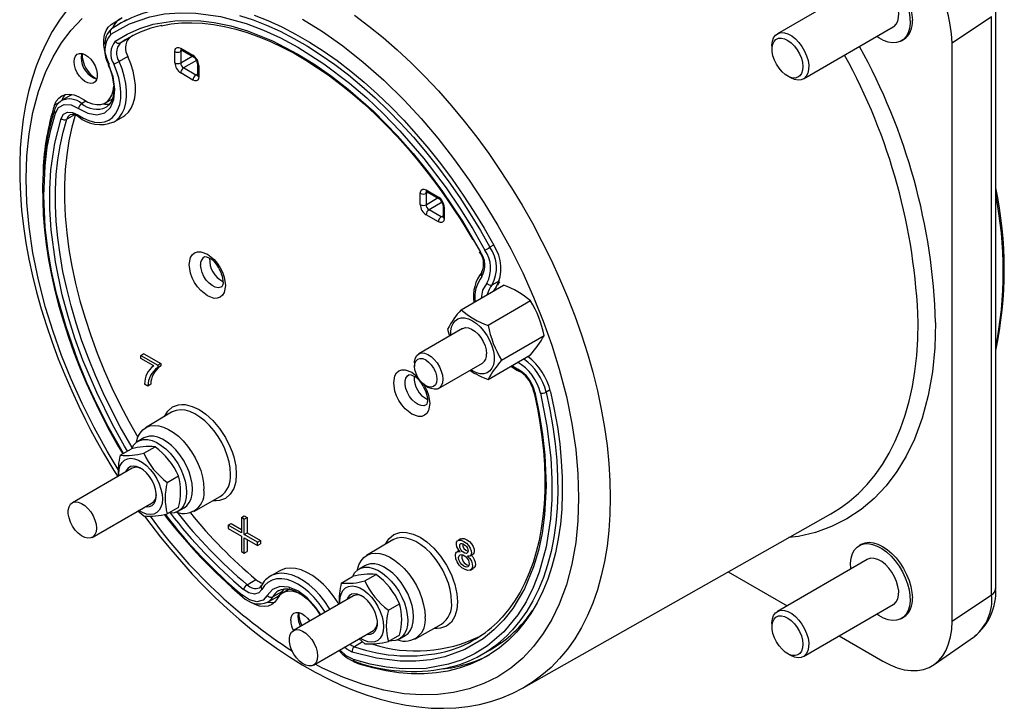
# Model space of a CAD drawing. Header units: millimetres. Extents: x 0 to 699, y 0 to 540.
# Tile 3 of 6: x 366 to 486, y 341 to 425. Entities that reach past the tile are written whole.
import ezdxf

# ---------------------------------------------------------------- set-up
doc = ezdxf.new("R2010")
doc.units = ezdxf.units.MM
doc.header["$LTSCALE"] = 2.5

msp = doc.modelspace()

# ---------------------------------------------------------------- linework, layer by layer
for p, q in [((468.974, 429.343), (458.085, 423.057)), ((484.518, 355.917), (484.518, 425.895)), ((377.436, 424.195), (378.298, 424.692)), ((379.309, 424.762), (378.252, 424.137)), ((378.776, 425.003), (378.298, 424.692)), ((479.233, 421.954), (484.027, 425.138)), ((484.027, 355.16), (484.027, 425.138)), ((461.235, 417.601), (472.124, 423.887)), ((379.608, 422.544), (378.537, 421.941)), ((380.063, 422.84), (379.608, 422.544)), ((473.099, 422.198), (473.368, 422.354)), ((385.149, 419.538), (385.149, 420.9)), ((386.071, 421.015), (385.85, 420.896)), ((385.85, 420.896), (385.85, 419.535)), ((385.856, 421.308), (387.335, 420.455)), ((385.96, 421.079), (387.438, 420.226)), ((457.432, 421.615), (457.432, 421.206)), ((479.233, 351.976), (479.233, 421.954)), ((379.467, 420.303), (378.396, 419.687)), ((385.85, 419.535), (387.243, 420.339)), ((387.782, 419.833), (386.204, 418.922)), ((377.192, 419.511), (377.141, 419.482)), ((377.177, 419.399), (377.141, 419.482)), ((387.682, 418.069), (386.204, 418.922)), ((387.895, 419.434), (387.895, 418.072)), ((388.042, 419.23), (388.042, 417.868)), ((387.335, 417.46), (385.856, 418.314)), ((387.682, 418.069), (387.895, 418.201)), ((459.306, 417.961), (459.659, 417.757)), ((371.396, 414.952), (371.431, 414.974)), ((372.489, 415.599), (371.431, 414.974)), ((373.844, 414.614), (374.379, 414.928)), ((376.749, 414.708), (377.611, 415.206)), ((371.15, 414.751), (370.559, 414.411)), ((376.911, 414.235), (376.811, 414.172)), ((373.012, 413.252), (372.047, 412.708)), ((373.478, 413.025), (373.483, 413.022)), ((377.777, 412.41), (378.847, 413.012)), ((377.673, 412.355), (377.777, 412.41)), ((415.564, 404.162), (417.05, 403.305)), ((414.857, 402.384), (414.857, 403.754)), ((415.779, 403.869), (415.558, 403.751)), ((415.558, 403.751), (415.558, 402.38)), ((415.558, 402.38), (416.958, 403.189)), ((415.668, 403.934), (417.154, 403.076)), ((417.497, 402.683), (415.911, 401.768)), ((417.397, 400.91), (415.911, 401.768)), ((417.611, 402.284), (417.611, 400.914)), ((417.757, 402.08), (417.757, 400.71)), ((417.05, 400.301), (415.564, 401.159)), ((417.397, 400.91), (417.611, 401.042)), ((423.733, 397.48), (423.283, 397.22)), ((419.797, 389.66), (424.939, 392.629)), ((423.547, 392.689), (424.488, 393.219)), ((428.205, 390.744), (423.063, 387.775)), ((419.966, 387.393), (414.663, 384.331)), ((418.164, 387.337), (418.397, 386.487)), ((424.696, 383.566), (429.838, 386.535)), ((381.394, 384.349), (381.041, 384.145)), ((381.041, 383.76), (381.041, 384.145)), ((381.041, 384.145), (383.073, 382.972)), ((381.394, 384.349), (383.426, 383.176)), ((423.063, 381.243), (428.205, 384.211)), ((382.578, 382.872), (381.041, 383.76)), ((383.426, 383.176), (383.073, 382.972)), ((383.073, 382.972), (383.073, 382.66)), ((383.426, 382.864), (383.073, 382.66)), ((383.426, 383.176), (383.426, 382.864)), ((414.163, 383.227), (414.163, 382.818)), ((417.076, 380.152), (422.379, 383.213)), ((381.876, 380.439), (381.479, 380.668)), ((382.23, 380.643), (381.876, 380.439)), ((415.515, 380.476), (415.869, 380.271)), ((430.561, 379.967), (430.083, 379.694)), ((384.754, 377.261), (381.589, 375.389)), ((384.796, 377.286), (384.754, 377.261)), ((378.204, 373.3), (378.841, 372.234)), ((381.385, 374.151), (380.678, 373.743)), ((378.525, 372.052), (379.893, 372.841)), ((381.373, 372.306), (382.741, 373.096)), ((379.993, 370.499), (372.732, 366.307)), ((384.22, 368.764), (385.588, 369.554)), ((375.145, 362.128), (382.405, 366.319)), ((387.438, 365.256), (390.643, 367.061)), ((380.669, 365.317), (381.373, 364.713)), ((385.588, 365.757), (384.22, 364.967)), ((385.557, 365.29), (386.264, 365.698)), ((427.373, 343.939), (464.565, 364.973)), ((391.603, 363.596), (391.956, 363.801)), ((391.603, 363.596), (391.603, 363.188)), ((393.194, 362.678), (391.603, 363.596)), ((391.956, 363.801), (393.194, 363.086)), ((393.194, 364.515), (393.547, 364.719)), ((393.547, 364.311), (393.194, 364.515)), ((393.194, 364.515), (393.194, 362.678)), ((393.547, 364.719), (393.901, 364.515)), ((393.547, 364.311), (393.901, 364.515)), ((393.547, 362.474), (393.547, 364.311)), ((393.901, 364.515), (393.901, 362.678)), ((391.603, 363.188), (393.194, 362.27)), ((393.547, 362.474), (393.901, 362.678)), ((395.138, 361.555), (393.547, 362.474)), ((393.901, 362.678), (395.492, 361.76)), ((393.194, 362.27), (393.194, 360.433)), ((393.547, 362.066), (395.138, 361.147)), ((393.547, 360.228), (393.547, 362.066)), ((393.901, 361.862), (393.901, 360.433)), ((395.138, 361.555), (395.492, 361.76)), ((395.138, 361.147), (395.138, 361.555)), ((395.138, 361.147), (395.492, 361.351)), ((395.492, 361.76), (395.492, 361.351)), ((411.522, 361.808), (408.357, 359.936)), ((411.565, 361.833), (411.522, 361.808)), ((419.782, 361.949), (419.428, 361.745)), ((468.269, 361.292), (467.999, 361.136)), ((393.194, 360.433), (393.547, 360.228)), ((393.547, 360.228), (393.901, 360.433)), ((419.568, 360.518), (419.301, 360.364)), ((420.889, 359.893), (421.242, 360.097)), ((468.974, 359.447), (458.085, 353.161)), ((397.77, 358.055), (396.713, 357.43)), ((408.153, 358.698), (407.446, 358.29)), ((408.141, 356.853), (409.509, 357.643)), ((420.94, 358.173), (421.294, 358.377)), ((452.135, 357.943), (459.252, 353.835)), ((393.898, 356.39), (394.964, 357.013)), ((396.832, 357.496), (396.713, 357.43)), ((405.294, 356.599), (406.661, 357.388)), ((395.601, 356.242), (395.604, 356.249)), ((398.076, 355.527), (397.003, 354.922)), ((397.722, 355.693), (397.756, 355.713)), ((398.336, 355.909), (398.076, 355.527)), ((399.051, 355.888), (398.189, 355.391)), ((396.391, 354.279), (397.462, 354.882)), ((406.761, 355.046), (399.5, 350.854)), ((410.989, 353.311), (412.356, 354.101)), ((479.233, 351.976), (484.027, 355.16)), ((461.235, 347.705), (472.124, 353.991)), ((457.432, 351.719), (457.432, 351.311)), ((473.099, 352.302), (473.368, 352.458)), ((401.913, 346.675), (409.174, 350.866)), ((414.207, 349.803), (417.411, 351.608)), ((407.877, 349.487), (406.877, 348.897)), ((407.437, 349.864), (408.141, 349.26)), ((412.356, 350.304), (410.989, 349.514)), ((412.325, 349.837), (413.033, 350.245)), ((465.553, 350.198), (470.854, 347.138)), ((477.064, 346.733), (481.951, 350.142)), ((422.252, 347.918), (423.322, 348.521)), ((407.628, 346.889), (407.466, 346.795)), ((459.306, 348.065), (459.659, 347.861))]:
    msp.add_line(p, q)
at = {"flags": 128}
for points in [[(468.269, 431.187), (468.699, 431.363), (469.181, 431.426), (469.704, 431.375), (470.254, 431.209), (470.818, 430.935), (471.383, 430.558), (471.933, 430.088), (472.456, 429.536), (472.938, 428.916), (473.368, 428.243), (473.736, 427.534), (474.032, 426.806), (474.248, 426.078), (474.38, 425.366), (474.425, 424.689)], [(472.82, 428.54), (473.23, 427.853), (473.574, 427.135), (473.844, 426.405), (474.033, 425.68), (474.136, 424.978), (474.15, 424.317), (474.076, 423.712), (473.915, 423.178), (473.672, 422.729), (473.351, 422.376), (472.961, 422.127), (472.512, 421.989), (472.015, 421.964), (471.481, 422.054), (470.925, 422.257), (470.359, 422.566), (470.118, 422.729)], [(472.124, 423.887), (472.206, 423.94), (472.472, 424.207), (472.659, 424.573), (472.76, 425.022), (472.77, 425.536), (472.689, 426.095), (472.52, 426.675), (472.271, 427.252), (471.952, 427.804)], [(372.114, 425.971), (371.173, 424.7), (370.302, 423.322), (369.588, 422.005), (368.942, 420.617), (368.365, 419.16), (367.859, 417.64), (367.426, 416.059), (367.065, 414.422), (366.778, 412.731), (366.564, 410.992), (366.425, 409.208), (366.358, 407.382), (366.366, 405.52), (366.445, 403.624), (366.597, 401.699), (366.821, 399.749), (367.114, 397.777), (367.477, 395.787), (367.908, 393.785), (368.406, 391.774), (368.968, 389.758), (369.594, 387.744), (370.28, 385.737), (371.023, 383.744), (371.817, 381.777), (372.652, 379.854), (373.504, 378.018), (374.335, 376.334), (374.948, 375.149), (375.628, 373.886), (376.509, 372.321)], [(377.402, 423.026), (379.646, 424.273), (382.103, 425.119), (383.888, 425.461), (385.746, 425.611), (387.678, 425.569), (390.683, 425.145), (393.79, 424.293), (395.858, 423.51), (397.94, 422.555), (400.037, 421.427), (403.177, 419.429), (406.284, 417.081), (408.367, 415.291), (410.404, 413.364), (412.396, 411.299), (415.267, 407.976), (417.971, 404.413), (419.633, 401.975), (421.2, 399.468), (422.673, 396.892)], [(378.298, 370.326), (376.943, 372.568), (375.372, 375.417), (373.925, 378.311), (372.6, 381.25), (371.431, 384.15), (370.396, 387.052), (369.497, 389.958), (368.636, 393.282), (367.968, 396.558), (367.506, 399.69), (367.238, 402.651), (367.149, 405.527), (367.238, 408.301), (367.506, 410.952), (367.968, 413.551), (368.636, 416.056), (369.497, 418.386), (370.396, 420.253), (371.431, 421.961), (372.6, 423.511), (373.925, 424.92)], [(377.436, 424.195), (378.605, 424.91)], [(377.926, 422.166), (379.364, 423.021), (380.895, 423.703), (382.519, 424.209), (385.16, 424.641), (387.965, 424.649), (389.91, 424.42), (391.9, 424.004), (393.935, 423.403), (396.97, 422.193), (400.037, 420.603), (402.085, 419.341), (404.119, 417.925), (406.139, 416.358), (409.174, 413.686), (412.11, 410.71), (413.997, 408.573), (415.812, 406.331), (417.555, 403.984), (419.956, 400.386), (422.148, 396.637)], [(383.48, 424.038), (384.704, 424.255), (385.935, 424.372), (387.199, 424.4), (388.494, 424.338), (389.815, 424.187), (391.161, 423.948), (392.528, 423.62), (393.914, 423.205), (395.314, 422.704), (396.727, 422.117), (398.149, 421.447), (399.576, 420.694), (401.005, 419.861), (402.432, 418.949), (403.855, 417.961), (405.269, 416.899), (406.671, 415.766), (408.057, 414.564), (409.424, 413.298), (410.768, 411.971), (412.084, 410.587), (413.37, 409.152), (414.619, 407.673), (415.824, 406.159), (416.975, 404.628), (418.048, 403.118), (419.01, 401.691), (419.673, 400.662), (420.367, 399.544), (421.207, 398.125)], [(392.989, 425.278), (394.611, 424.747), (396.25, 424.107), (397.9, 423.358), (399.558, 422.504), (401.217, 421.546), (402.875, 420.487), (404.525, 419.33), (406.164, 418.078), (407.786, 416.736), (409.387, 415.307), (410.962, 413.794), (412.508, 412.203), (414.018, 410.537), (415.491, 408.802), (416.92, 407.002), (418.302, 405.143), (419.633, 403.23), (420.909, 401.268), (422.127, 399.263), (423.283, 397.22)], [(394.748, 425.299), (396.405, 424.651), (398.074, 423.894), (399.75, 423.03), (401.428, 422.061), (403.104, 420.99), (404.773, 419.82), (406.43, 418.555), (408.071, 417.198), (409.69, 415.752), (411.283, 414.222), (412.846, 412.613), (414.374, 410.929), (415.862, 409.174), (417.308, 407.354), (418.705, 405.474), (420.051, 403.539), (421.342, 401.555), (422.574, 399.528), (423.743, 397.462)], [(400.589, 424.838), (403.036, 423.323), (405.465, 421.61), (407.947, 419.644), (410.451, 417.428), (412.898, 415.021), (414.965, 412.789), (416.962, 410.442), (418.888, 407.98), (420.77, 405.363), (422.553, 402.662), (424.235, 399.877), (425.806, 397.028), (427.254, 394.134), (428.579, 391.195), (429.748, 388.295), (430.782, 385.393), (431.682, 382.487), (432.543, 379.163), (433.21, 375.887), (433.672, 372.755), (433.94, 369.794), (434.029, 366.918), (434.029, 366.918)], [(406.895, 425.305), (408.639, 423.995), (410.367, 422.594), (412.076, 421.105), (413.761, 419.532), (415.418, 417.879), (417.042, 416.15), (418.631, 414.35), (420.179, 412.482), (421.684, 410.552), (423.141, 408.564), (424.546, 406.523), (425.897, 404.434), (427.19, 402.303), (428.421, 400.135), (429.588, 397.935), (430.687, 395.708), (431.716, 393.461), (432.673, 391.198), (433.555, 388.926), (434.359, 386.65), (435.084, 384.375), (435.728, 382.108), (436.29, 379.853), (436.767, 377.618), (437.16, 375.406), (437.466, 373.224), (437.685, 371.077), (437.817, 368.971), (437.861, 366.91)], [(377.141, 419.482), (376.857, 420.219), (376.66, 420.952), (376.556, 421.661), (376.547, 422.326), (376.635, 422.927), (376.816, 423.449), (377.085, 423.875), (377.436, 424.195)], [(457.432, 421.615), (457.433, 421.672), (457.489, 422.156), (457.633, 422.566), (457.861, 422.884), (458.162, 423.097), (458.524, 423.197), (458.933, 423.18), (459.372, 423.046), (459.822, 422.8), (460.266, 422.454), (460.685, 422.02), (461.062, 421.517)], [(460.486, 421.125), (460.771, 420.628), (460.988, 420.107), (461.126, 419.588), (461.18, 419.093), (461.145, 418.647), (461.025, 418.27), (460.824, 417.979), (460.552, 417.789), (460.222, 417.708), (459.849, 417.74), (459.451, 417.884), (459.046, 418.132), (458.653, 418.474), (458.291, 418.893), (457.976, 419.369), (457.723, 419.881), (457.545, 420.404), (457.449, 420.914), (457.439, 421.387), (457.517, 421.801), (457.679, 422.137), (457.916, 422.378), (458.219, 422.515), (458.573, 422.539), (458.961, 422.451), (459.365, 422.254), (459.766, 421.957), (460.146, 421.575), (460.486, 421.125)], [(385.149, 420.9), (385.199, 421.172), (385.265, 421.281), (385.356, 421.358), (385.468, 421.398), (385.596, 421.401), (385.856, 421.308)], [(385.85, 420.896), (385.875, 421.036), (385.913, 421.08)], [(461.062, 421.517), (461.382, 420.966), (461.631, 420.389), (461.799, 419.809), (461.88, 419.25), (461.87, 418.735), (461.77, 418.286), (461.583, 417.921), (461.317, 417.654), (460.983, 417.496), (460.596, 417.455), (460.17, 417.531), (459.723, 417.721), (459.659, 417.757)], [(372.935, 419.681), (372.979, 420.062), (373.11, 420.367), (373.318, 420.578), (373.591, 420.681), (373.912, 420.67), (374.26, 420.546), (374.614, 420.316), (374.951, 419.995), (375.25, 419.603), (375.493, 419.164), (375.664, 418.707), (375.752, 418.26), (375.752, 417.85), (375.664, 417.505), (375.493, 417.245), (375.25, 417.086), (374.951, 417.04), (374.614, 417.108), (374.26, 417.286), (373.912, 417.564), (373.591, 417.924), (373.318, 418.342), (373.11, 418.794), (372.979, 419.25), (372.935, 419.681)], [(373.878, 420.677), (373.841, 420.56), (373.797, 420.179)], [(377.777, 412.41), (378.021, 412.567), (378.439, 412.953), (378.782, 413.44), (379.043, 414.021), (379.218, 414.685), (379.303, 415.421), (379.298, 416.215), (379.203, 417.054), (379.018, 417.922), (378.747, 418.805), (378.396, 419.687)], [(378.847, 413.012), (379.092, 413.17), (379.511, 413.556), (379.854, 414.045), (380.115, 414.627), (380.291, 415.292), (380.376, 416.029), (380.371, 416.824), (380.275, 417.665), (380.09, 418.535), (379.819, 419.419), (379.467, 420.303)], [(373.407, 413.234), (374.071, 412.841), (374.73, 412.557), (375.397, 412.382), (376.031, 412.336), (376.619, 412.417), (377.149, 412.625), (377.593, 412.94), (377.964, 413.363), (378.256, 413.883), (378.462, 414.494), (378.583, 415.21), (378.604, 415.997), (378.527, 416.835), (378.351, 417.709), (378.094, 418.565), (377.755, 419.421)], [(373.464, 414.021), (374.592, 413.445), (375.7, 413.256), (376.652, 413.503), (377.346, 414.131), (377.77, 415.094), (377.892, 416.375), (377.676, 417.833), (377.168, 419.291)], [(377.064, 419.292), (377.107, 419.196), (377.296, 418.721), (377.457, 418.233), (377.591, 417.721), (377.686, 417.207), (377.739, 416.703), (377.746, 416.221), (377.707, 415.772), (377.624, 415.362), (377.498, 414.998), (377.331, 414.682), (377.119, 414.415), (376.89, 414.228)], [(377.228, 419.429), (377.165, 419.391), (377.116, 419.357), (377.083, 419.328), (377.066, 419.305), (377.065, 419.292)], [(377.065, 419.292), (377.066, 419.29), (377.084, 419.282), (377.118, 419.282), (377.168, 419.291)], [(388.042, 417.868), (387.992, 417.596), (387.926, 417.487), (387.835, 417.41), (387.723, 417.37), (387.595, 417.367), (387.335, 417.46)], [(387.93, 418.043), (387.816, 418.021), (387.682, 418.069)], [(374.074, 415.117), (374.62, 414.802), (375.16, 414.591), (375.678, 414.491), (376.162, 414.505), (376.599, 414.632), (376.978, 414.868), (377.288, 415.208), (377.523, 415.643), (377.675, 416.162), (377.739, 416.715)], [(370.559, 414.411), (370.775, 414.897), (371.077, 415.283), (371.456, 415.559), (371.901, 415.715), (372.4, 415.749), (372.939, 415.658), (373.502, 415.445), (374.074, 415.117)], [(371.869, 415.708), (371.637, 415.395), (371.421, 414.908)], [(372.489, 415.599), (372.553, 415.635), (372.719, 415.709)], [(370.558, 413.817), (370.162, 412.465), (369.817, 410.993), (369.541, 409.466), (369.335, 407.888), (369.2, 406.261), (369.135, 404.59), (369.14, 402.879), (369.215, 401.132), (369.361, 399.352), (369.575, 397.544), (369.858, 395.712), (370.209, 393.861), (370.626, 391.995), (371.108, 390.119), (371.653, 388.239), (372.26, 386.361), (372.924, 384.491), (373.642, 382.64), (374.405, 380.823), (375.195, 379.073), (375.96, 377.484), (376.588, 376.248), (377.196, 375.101), (378.204, 373.3)], [(370.679, 413.461), (371.073, 414.137), (371.742, 414.495), (372.591, 414.442), (373.464, 414.021)], [(378.93, 372.285), (377.075, 375.521), (375.732, 378.158), (374.506, 380.825), (373.396, 383.522), (371.965, 387.581), (370.828, 391.621), (370.226, 394.345), (369.771, 397.021), (369.461, 399.65), (369.275, 403.461), (369.425, 407.08), (369.703, 409.321), (370.121, 411.448), (370.679, 413.461)], [(379.427, 372.572), (379.054, 373.178), (377.607, 375.762), (375.683, 379.636), (374.014, 383.577), (373.05, 386.222), (372.214, 388.859), (371.505, 391.489), (370.677, 395.462), (370.17, 399.331), (370.012, 401.833), (370, 404.253), (370.135, 406.589), (370.593, 409.831), (371.36, 412.822)], [(379.977, 372.981), (379.682, 373.479), (378.541, 375.492), (377.466, 377.538), (376.46, 379.61), (375.528, 381.702), (374.671, 383.807), (373.892, 385.919), (373.193, 388.031), (372.577, 390.138), (372.046, 392.232), (371.6, 394.308), (371.243, 396.359), (370.973, 398.379), (370.793, 400.361), (370.703, 402.301), (370.703, 404.191), (370.794, 406.026), (370.974, 407.8), (371.244, 409.509), (371.602, 411.146), (372.047, 412.708)], [(371.36, 412.822), (371.65, 413.319), (372.141, 413.582), (372.765, 413.543), (373.407, 413.234)], [(373.12, 413.314), (372.675, 411.753), (372.317, 410.116), (372.047, 408.407), (371.867, 406.633), (371.777, 404.799), (371.776, 402.91), (371.866, 400.971), (372.046, 398.989), (372.315, 396.97), (372.673, 394.92), (373.118, 392.844), (373.65, 390.751), (374.265, 388.645), (374.964, 386.533), (375.742, 384.421), (376.599, 382.317), (377.532, 380.226), (378.537, 378.155), (379.611, 376.11), (380.661, 374.252)], [(414.857, 403.754), (414.907, 404.026), (414.973, 404.136), (415.064, 404.212), (415.176, 404.253), (415.304, 404.255), (415.564, 404.162)], [(415.558, 403.751), (415.583, 403.89), (415.621, 403.934)], [(417.757, 400.71), (417.707, 400.438), (417.641, 400.328), (417.55, 400.252), (417.438, 400.211), (417.31, 400.209), (417.05, 400.301)], [(417.645, 400.884), (417.531, 400.862), (417.397, 400.91)], [(386.887, 395.128), (387.041, 395.97), (387.246, 396.309), (387.528, 396.546), (387.874, 396.672), (388.271, 396.681), (389.077, 396.393), (389.883, 395.75), (390.279, 395.284), (390.626, 394.758), (390.908, 394.196), (391.113, 393.619), (391.267, 392.599), (391.113, 391.757), (390.908, 391.418), (390.626, 391.181), (390.28, 391.055), (389.883, 391.047), (389.077, 391.335), (388.271, 391.978), (387.874, 392.443), (387.528, 392.969), (387.246, 393.532), (387.041, 394.108), (386.887, 395.128)], [(390.831, 392.455), (390.693, 392.384), (390.379, 392.335), (390.025, 392.407), (389.654, 392.594), (389.288, 392.885), (388.952, 393.263), (388.665, 393.702), (388.447, 394.176), (388.31, 394.654), (388.263, 395.107)], [(390.467, 394.666), (390.697, 394.206), (390.769, 394.025), (390.865, 393.732), (390.931, 393.448), (390.967, 393.174), (390.973, 392.932), (390.951, 392.734), (390.913, 392.59), (390.872, 392.501), (390.843, 392.463), (390.836, 392.458)], [(422.906, 392.887), (422.398, 392.016), (422.229, 391.064)], [(424.037, 392.409), (423.764, 392.021), (423.713, 391.922)], [(424.426, 393.047), (424.318, 392.865), (424.2, 392.615)], [(418.551, 386.576), (418.554, 387.095), (418.643, 387.594), (418.819, 388.015), (419.074, 388.344), (419.401, 388.57), (419.788, 388.684), (420.223, 388.683), (420.689, 388.567), (421.173, 388.34)], [(419.966, 387.393), (420.002, 387.412), (420.319, 387.502), (420.683, 387.473), (421.073, 387.327), (421.469, 387.072), (421.848, 386.722), (422.191, 386.295), (422.48, 385.815), (422.697, 385.307), (422.833, 384.799), (422.879, 384.318)], [(421.173, 388.34), (421.656, 388.009), (422.122, 387.586), (422.557, 387.086), (422.944, 386.524), (423.271, 385.922), (423.526, 385.298), (423.702, 384.674), (423.791, 384.072), (423.791, 383.511), (423.702, 383.012), (423.526, 382.591), (423.271, 382.262), (422.944, 382.036), (422.557, 381.922), (422.122, 381.923), (421.656, 382.039), (421.173, 382.267), (420.964, 382.397)], [(477.246, 388.112), (477.147, 385.07), (476.853, 382.161), (476.347, 379.309), (475.614, 376.56), (474.669, 374.004), (473.683, 371.955), (472.548, 370.081), (471.265, 368.38), (469.811, 366.834), (468.223, 365.493), (466.499, 364.356), (464.653, 363.432), (462.697, 362.726), (460.632, 362.24), (459.481, 362.098)], [(466.002, 365.885), (466.796, 366.482), (467.904, 367.446), (468.941, 368.513), (469.905, 369.68), (470.793, 370.944), (471.603, 372.302), (472.334, 373.75), (472.983, 375.285), (473.549, 376.903), (474.03, 378.6), (474.425, 380.372), (474.734, 382.214), (474.955, 384.122), (475.088, 386.092), (475.132, 388.117)], [(414.163, 383.227), (414.174, 383.449), (414.266, 383.841), (414.444, 384.147), (414.698, 384.351), (415.016, 384.44), (415.38, 384.412), (415.77, 384.266), (416.165, 384.011), (416.545, 383.661), (416.888, 383.234), (417.176, 382.754), (417.394, 382.246), (417.529, 381.738), (417.575, 381.257), (417.575, 381.257)], [(416.868, 381.257), (416.822, 380.879), (416.687, 380.58), (416.472, 380.381), (416.192, 380.294), (415.866, 380.327), (415.516, 380.475), (415.166, 380.731), (414.839, 381.075), (414.559, 381.485), (414.344, 381.933), (414.209, 382.387), (414.163, 382.818), (414.209, 383.196), (414.344, 383.495), (414.559, 383.694), (414.839, 383.781), (415.166, 383.748), (415.516, 383.6), (415.866, 383.344), (416.192, 383), (416.472, 382.59), (416.687, 382.142), (416.822, 381.687), (416.868, 381.257)], [(425.942, 382.905), (426.003, 382.861), (426.668, 382.487)], [(411.636, 380.841), (411.789, 381.683), (411.995, 382.022), (412.277, 382.259), (412.623, 382.385), (413.019, 382.394), (413.826, 382.106), (414.528, 381.545)], [(415.581, 378.168), (415.578, 378.166), (415.291, 378.057), (414.954, 378.069), (414.589, 378.199), (414.218, 378.441), (413.864, 378.778), (413.55, 379.189), (413.295, 379.649), (413.116, 380.129), (413.023, 380.599), (413.023, 381.028), (413.116, 381.391), (413.295, 381.664), (413.488, 381.803)], [(415.204, 380.729), (415.374, 380.471), (415.657, 379.909), (415.862, 379.332), (416.016, 378.312), (415.862, 377.47), (415.657, 377.131), (415.374, 376.894), (415.029, 376.768), (414.632, 376.76), (413.826, 377.047), (413.019, 377.69), (412.623, 378.156), (412.277, 378.682), (411.995, 379.245), (411.789, 379.821), (411.636, 380.841), (411.636, 380.841)], [(415.216, 380.379), (415.446, 379.919), (415.518, 379.738), (415.614, 379.444), (415.68, 379.161), (415.716, 378.887), (415.721, 378.645), (415.7, 378.447), (415.662, 378.302), (415.621, 378.214), (415.591, 378.176), (415.584, 378.171)], [(417.575, 381.257), (417.529, 380.829), (417.394, 380.477), (417.176, 380.221), (416.888, 380.073), (416.545, 380.042), (416.165, 380.13), (415.869, 380.271)], [(428.715, 379.712), (429.26, 377.116), (429.668, 374.567), (429.94, 372.064), (430.086, 368.36), (429.904, 364.847), (429.602, 362.629), (429.157, 360.529), (428.569, 358.547), (427.458, 355.882), (426.06, 353.531), (424.976, 352.149), (423.778, 350.927), (422.467, 349.865), (420.26, 348.563), (417.831, 347.67), (416.102, 347.305), (414.299, 347.128), (412.422, 347.139), (409.563, 347.494), (406.604, 348.252)], [(429.395, 379.565), (430.18, 375.596), (430.649, 371.736), (430.787, 369.185), (430.775, 366.723), (430.613, 364.348), (430.094, 360.986), (429.246, 357.897), (428.521, 356.043), (427.665, 354.331), (426.678, 352.763), (424.969, 350.702), (423, 349.009), (421.518, 348.075), (419.936, 347.326), (418.254, 346.763), (415.569, 346.274), (412.715, 346.219), (410.776, 346.416), (408.79, 346.796), (406.76, 347.358)], [(430.619, 379.738), (431.078, 377.609), (431.449, 375.505), (431.733, 373.431), (431.928, 371.393), (432.034, 369.397), (432.051, 367.45), (431.978, 365.555), (431.816, 363.72), (431.565, 361.948), (431.225, 360.246), (430.799, 358.618), (430.287, 357.068), (429.69, 355.601), (429.01, 354.221), (428.25, 352.932), (427.41, 351.738), (426.495, 350.642), (425.506, 349.647), (424.446, 348.757), (423.318, 347.973), (422.125, 347.297), (420.871, 346.733), (419.559, 346.281), (418.194, 345.942), (416.778, 345.719), (415.316, 345.61), (413.812, 345.617), (412.271, 345.739), (410.697, 345.977), (409.093, 346.329), (407.466, 346.795)], [(428.576, 379.803), (428.671, 379.413), (429.034, 377.689), (429.339, 375.973), (429.582, 374.272), (429.764, 372.591), (429.882, 370.935), (429.936, 369.308), (429.926, 367.715), (429.851, 366.16), (429.711, 364.647), (429.506, 363.179), (429.237, 361.76), (428.903, 360.392), (428.506, 359.079), (428.044, 357.823), (427.519, 356.627), (426.931, 355.493), (426.278, 354.424), (425.561, 353.421), (424.779, 352.487), (424.431, 352.135)], [(430.083, 379.694), (430.536, 377.589), (430.904, 375.508), (431.185, 373.457), (431.378, 371.442), (431.483, 369.468), (431.499, 367.542), (431.427, 365.669), (431.266, 363.854), (431.018, 362.102), (430.683, 360.419), (430.261, 358.809), (429.754, 357.276), (429.164, 355.825), (428.492, 354.461), (427.74, 353.187), (426.91, 352.006), (426.005, 350.922), (425.797, 350.698)], [(383.882, 376.746), (384.286, 377.412), (384.873, 377.907), (385.595, 378.168), (385.989, 378.206), (386.404, 378.185), (387.245, 377.978), (388.067, 377.591), (388.889, 377.029), (389.73, 376.265), (390.539, 375.313), (391.262, 374.219), (391.849, 373.046), (392.079, 372.458), (392.268, 371.869), (392.51, 370.759), (392.585, 369.766), (392.51, 368.86), (392.268, 368.028), (391.849, 367.336), (391.262, 366.841), (390.539, 366.58), (390.146, 366.542), (389.757, 366.562)], [(391.881, 369.768), (391.837, 370.493), (391.705, 371.255), (391.487, 372.036), (391.19, 372.82), (390.818, 373.59), (390.381, 374.33), (389.886, 375.024), (389.345, 375.657), (388.77, 376.216), (388.172, 376.689), (387.565, 377.065), (386.96, 377.337), (386.372, 377.499), (385.813, 377.548), (385.294, 377.481), (384.826, 377.302), (384.796, 377.286)], [(380.474, 373.604), (380.494, 373.702), (380.668, 374.27), (380.924, 374.753), (381.258, 375.142), (381.661, 375.429), (382.125, 375.607), (382.64, 375.673), (383.196, 375.625), (383.78, 375.464), (384.381, 375.194), (384.984, 374.82), (385.578, 374.35), (386.149, 373.795), (386.687, 373.166), (387.178, 372.477), (387.612, 371.742), (387.982, 370.977), (388.277, 370.198), (388.493, 369.422), (388.624, 368.666), (388.668, 367.945)], [(386.264, 365.698), (386.603, 365.958), (386.895, 366.334), (387.108, 366.804), (387.236, 367.354), (387.275, 367.971), (387.225, 368.639), (387.087, 369.34), (386.864, 370.056), (386.563, 370.768), (386.191, 371.459), (385.757, 372.11), (385.274, 372.704), (384.752, 373.227), (384.207, 373.664), (383.652, 374.004), (383.102, 374.238), (382.57, 374.361), (382.07, 374.369), (381.616, 374.261), (381.385, 374.151)], [(379.93, 372.883), (380.183, 373.307), (380.513, 373.634), (380.909, 373.853), (381.363, 373.961), (381.863, 373.953), (382.395, 373.83), (382.945, 373.596), (383.5, 373.256), (384.045, 372.819), (384.566, 372.296), (385.05, 371.702), (385.484, 371.051), (385.856, 370.36), (386.157, 369.647), (386.38, 368.931), (386.518, 368.231), (386.568, 367.563), (386.529, 366.946), (386.401, 366.396), (386.188, 365.926), (385.896, 365.55), (385.532, 365.276), (385.105, 365.112), (384.627, 365.062), (384.409, 365.076)], [(376.509, 372.321), (377.758, 370.229), (378.226, 369.479)], [(378.369, 369.562), (378.361, 369.813), (378.406, 370.346), (378.539, 370.81), (378.756, 371.187), (379.049, 371.466), (379.408, 371.637), (379.821, 371.694), (380.275, 371.635), (380.753, 371.462), (381.239, 371.182), (381.717, 370.803), (382.171, 370.338), (382.584, 369.804), (382.944, 369.218), (383.237, 368.6), (383.453, 367.973), (383.587, 367.356), (383.631, 366.771), (383.587, 366.237), (383.453, 365.774), (383.237, 365.396), (382.944, 365.117), (382.584, 364.947), (382.171, 364.89), (381.717, 364.949), (381.239, 365.121), (380.782, 365.382)], [(381.597, 365.852), (381.703, 365.836), (382.068, 365.849), (382.382, 365.976), (382.632, 366.211), (382.805, 366.543), (382.894, 366.958), (382.894, 367.435), (382.805, 367.951), (382.632, 368.484), (382.382, 369.008), (382.068, 369.498), (381.703, 369.932), (381.305, 370.289), (380.893, 370.553), (380.485, 370.711), (380.102, 370.756), (379.76, 370.686), (379.476, 370.503), (379.263, 370.218), (379.184, 370.032)], [(375.645, 363.233), (375.599, 362.805), (375.463, 362.453), (375.246, 362.197), (374.958, 362.049), (374.614, 362.018), (374.235, 362.106), (373.839, 362.308), (373.449, 362.613), (373.086, 363.004), (372.768, 363.46), (372.513, 363.958), (372.335, 364.469), (372.244, 364.967), (372.244, 365.425), (372.335, 365.817), (372.513, 366.123), (372.768, 366.327), (373.086, 366.416), (373.449, 366.388), (373.839, 366.242), (374.235, 365.987), (374.614, 365.637), (374.958, 365.21), (375.246, 364.73), (375.463, 364.222), (375.599, 363.714), (375.645, 363.233)], [(434.029, 366.918), (433.94, 364.144), (433.672, 361.493), (433.21, 358.894), (432.543, 356.389), (431.682, 354.059), (430.782, 352.192), (429.748, 350.483), (428.579, 348.934), (427.254, 347.525), (425.806, 346.303), (424.235, 345.267), (422.552, 344.424), (420.77, 343.781), (418.888, 343.338), (416.961, 343.1), (414.965, 343.058), (412.898, 343.212), (410.45, 343.631), (407.947, 344.306), (405.465, 345.205), (403.035, 346.298), (402.114, 346.791)], [(437.861, 366.91), (437.817, 364.9), (437.685, 362.945), (437.466, 361.052), (437.16, 359.223), (436.767, 357.465), (436.29, 355.78), (435.728, 354.174), (435.084, 352.651), (434.359, 351.214), (433.555, 349.866), (432.673, 348.612), (431.716, 347.453), (430.687, 346.394), (429.588, 345.437), (428.421, 344.584), (427.357, 343.931)], [(464.565, 364.973), (465.62, 365.622), (466.002, 365.885)], [(381.48, 364.704), (382.244, 363.671), (383.418, 362.158), (384.649, 360.649), (385.931, 359.156), (387.258, 357.689), (388.625, 356.256), (390.029, 354.865), (391.466, 353.521), (392.931, 352.23), (394.422, 350.995), (395.934, 349.822), (397.465, 348.713), (399.011, 347.673), (400.57, 346.704), (402.138, 345.809), (403.712, 344.991), (405.29, 344.252), (406.868, 343.595), (408.444, 343.021), (410.014, 342.533), (411.576, 342.133), (413.127, 341.823), (414.663, 341.603), (416.181, 341.476), (417.678, 341.442), (419.151, 341.503), (420.598, 341.66), (422.014, 341.914), (423.397, 342.264), (424.745, 342.713), (426.054, 343.261), (427.321, 343.91), (427.355, 343.931)], [(410.651, 361.293), (411.054, 361.959), (411.641, 362.454), (412.363, 362.715), (412.757, 362.753), (413.172, 362.732), (414.013, 362.526), (414.835, 362.138), (415.658, 361.576), (416.498, 360.812), (417.308, 359.86), (418.03, 358.766), (418.617, 357.593), (418.847, 357.005), (419.036, 356.416), (419.278, 355.306), (419.353, 354.313), (419.278, 353.407), (419.036, 352.576), (418.617, 351.883), (418.03, 351.388), (417.308, 351.127), (416.914, 351.089), (416.525, 351.109)], [(418.649, 354.315), (418.605, 355.04), (418.473, 355.802), (418.256, 356.583), (417.958, 357.367), (417.586, 358.137), (417.149, 358.877), (416.654, 359.571), (416.114, 360.204), (415.538, 360.763), (414.94, 361.236), (414.333, 361.612), (413.729, 361.884), (413.14, 362.046), (412.581, 362.095), (412.062, 362.028), (411.595, 361.849), (411.565, 361.833)], [(419.702, 360.374), (419.523, 360.568), (419.387, 360.764), (419.295, 360.961), (419.233, 361.258), (419.26, 361.525), (419.372, 361.705), (419.567, 361.794), (419.823, 361.771), (420.134, 361.633), (420.444, 361.411), (420.7, 361.138), (420.897, 360.822), (421.013, 360.513), (421.044, 360.218), (420.986, 359.991), (420.894, 359.897), (420.76, 359.855), (420.582, 359.866)], [(420.507, 360.209), (420.39, 360.188), (420.251, 360.221), (419.944, 360.42), (419.819, 360.562), (419.718, 360.726), (419.653, 360.893), (419.626, 361.061), (419.655, 361.255), (419.771, 361.365)], [(419.771, 361.365), (419.888, 361.386), (420.025, 361.355), (420.329, 361.155), (420.457, 361.007), (420.56, 360.835), (420.625, 360.665), (420.649, 360.498), (420.616, 360.314), (420.507, 360.209)], [(419.788, 361.938), (419.921, 361.998), (420.176, 361.975), (420.487, 361.837), (420.798, 361.616), (421.054, 361.342), (421.251, 361.026), (421.366, 360.717), (421.398, 360.422), (421.339, 360.195), (421.248, 360.101), (421.242, 360.099)], [(466.969, 358.29), (466.963, 358.356), (466.948, 359.018), (467.022, 359.623), (467.183, 360.157), (467.427, 360.605), (467.748, 360.959), (468.137, 361.208), (468.586, 361.346), (469.084, 361.37), (469.617, 361.28), (470.174, 361.078), (470.739, 360.768), (471.3, 360.359), (471.843, 359.86), (472.354, 359.283), (472.82, 358.644)], [(468.269, 361.292), (468.699, 361.467), (469.181, 361.53), (469.704, 361.479), (470.254, 361.314), (470.818, 361.039), (471.383, 360.662), (471.933, 360.192), (472.456, 359.64), (472.938, 359.02), (473.368, 358.347), (473.736, 357.638), (474.032, 356.91), (474.248, 356.182), (474.38, 355.47), (474.425, 354.793)], [(407.242, 358.151), (407.262, 358.249), (407.436, 358.817), (407.693, 359.3), (408.026, 359.689), (408.429, 359.976), (408.893, 360.154), (409.408, 360.22), (409.964, 360.172), (410.549, 360.011), (411.149, 359.741), (411.752, 359.367), (412.346, 358.897), (412.918, 358.342), (413.455, 357.713), (413.946, 357.024), (414.381, 356.289), (414.75, 355.524), (415.045, 354.745), (415.261, 353.969), (415.392, 353.213), (415.436, 352.492)], [(420.582, 359.866), (420.853, 359.57), (421.044, 359.25), (421.15, 358.924), (421.17, 358.603), (421.09, 358.321), (420.902, 358.153), (420.625, 358.113), (420.279, 358.22), (419.893, 358.458), (419.567, 358.77), (419.312, 359.146), (419.154, 359.531), (419.112, 360.023), (419.162, 360.209), (419.26, 360.336)], [(419.26, 360.336), (419.475, 360.41), (419.702, 360.374)], [(420.6, 358.543), (420.396, 358.522), (420.146, 358.621), (419.885, 358.822), (419.668, 359.1), (419.538, 359.408), (419.501, 359.689), (419.55, 359.902), (419.679, 360.026)], [(419.679, 360.026), (419.829, 360.055), (420.005, 360.014), (420.205, 359.906), (420.39, 359.754), (420.548, 359.564), (420.676, 359.346), (420.753, 359.128), (420.78, 358.912), (420.735, 358.676), (420.6, 358.543)], [(413.033, 350.245), (413.371, 350.505), (413.664, 350.881), (413.876, 351.351), (414.004, 351.901), (414.043, 352.518), (413.993, 353.186), (413.855, 353.887), (413.633, 354.603), (413.331, 355.315), (412.959, 356.006), (412.525, 356.657), (412.042, 357.252), (411.521, 357.774), (410.976, 358.211), (410.42, 358.551), (409.87, 358.785), (409.338, 358.908), (408.839, 358.916), (408.385, 358.808), (408.153, 358.698)], [(421.025, 359.972), (421.206, 359.774), (421.397, 359.454), (421.504, 359.128), (421.524, 358.807), (421.444, 358.525), (421.288, 358.386)], [(471.952, 357.908), (471.575, 358.411), (471.156, 358.844), (470.712, 359.191), (470.261, 359.436), (469.823, 359.57), (469.414, 359.588), (469.051, 359.488), (468.974, 359.447)], [(403.93, 353.412), (403.833, 353.572), (403.293, 354.371), (402.702, 355.113), (402.07, 355.785), (401.409, 356.374), (400.73, 356.871), (400.045, 357.266), (399.366, 357.554), (398.705, 357.728), (398.073, 357.785), (397.482, 357.726), (396.943, 357.55), (396.832, 357.496)], [(405.001, 354.03), (404.902, 354.191), (404.362, 354.991), (403.77, 355.734), (403.137, 356.407), (402.475, 356.997), (401.795, 357.495), (401.108, 357.891), (400.428, 358.179), (399.765, 358.354), (399.133, 358.411), (398.541, 358.352), (398, 358.175), (397.77, 358.055)], [(406.698, 357.43), (406.951, 357.854), (407.281, 358.181), (407.678, 358.4), (408.132, 358.508), (408.631, 358.5), (409.163, 358.377), (409.713, 358.143), (410.268, 357.803), (410.814, 357.366), (411.335, 356.843), (411.818, 356.249), (412.252, 355.598), (412.624, 354.907), (412.925, 354.195), (413.148, 353.478), (413.286, 352.778), (413.336, 352.11), (413.297, 351.493), (413.169, 350.943), (412.956, 350.473), (412.664, 350.097), (412.3, 349.823), (411.873, 349.659), (411.395, 349.609), (411.177, 349.623)], [(472.82, 358.644), (473.23, 357.957), (473.574, 357.239), (473.844, 356.509), (474.033, 355.784), (474.136, 355.082), (474.15, 354.421), (474.076, 353.816), (473.915, 353.282), (473.672, 352.833), (473.351, 352.48), (472.961, 352.231), (472.512, 352.093), (472.015, 352.068), (471.481, 352.158), (470.925, 352.361), (470.359, 352.671), (470.118, 352.833)], [(472.124, 353.991), (472.206, 354.044), (472.472, 354.311), (472.659, 354.677), (472.76, 355.126), (472.77, 355.64), (472.689, 356.199), (472.52, 356.779), (472.271, 357.356), (471.952, 357.908)], [(403.322, 353.061), (403.167, 353.329), (402.61, 354.125), (402.001, 354.854), (401.35, 355.502), (400.7, 356.036), (400.037, 356.471), (399.374, 356.801), (398.724, 357.018), (398.074, 357.121), (397.464, 357.095), (396.908, 356.942), (396.416, 356.664), (396.014, 356.285), (395.689, 355.804)], [(395.689, 355.804), (395.322, 355.404), (394.769, 355.26), (394.113, 355.421), (393.47, 355.834)], [(402.797, 352.758), (402.229, 353.649), (401.155, 354.822), (400.037, 355.647), (398.919, 356.113), (397.846, 356.179), (396.953, 355.812), (396.333, 355.079)], [(400.714, 355.078), (400.589, 355.153), (400.044, 355.417), (399.514, 355.572), (399.011, 355.615), (398.549, 355.544), (398.14, 355.361), (397.795, 355.071), (397.522, 354.682)], [(397.732, 355.692), (398.043, 355.836), (398.411, 355.904), (398.804, 355.896), (399.224, 355.813), (399.668, 355.656), (400.125, 355.427), (400.588, 355.129), (401.043, 354.771), (401.476, 354.366), (401.904, 353.898), (402.2, 353.53), (402.459, 353.171), (402.74, 352.725)], [(405.138, 354.109), (405.129, 354.36), (405.174, 354.894), (405.307, 355.357), (405.524, 355.734), (405.817, 356.013), (406.176, 356.184), (406.59, 356.241), (407.043, 356.182), (407.521, 356.009), (408.008, 355.729), (408.486, 355.35), (408.939, 354.885), (409.352, 354.351), (409.712, 353.765), (410.005, 353.147), (410.222, 352.52), (410.355, 351.903), (410.4, 351.318), (410.355, 350.784), (410.222, 350.321), (410.005, 349.943), (409.712, 349.664), (409.352, 349.494), (408.939, 349.437), (408.486, 349.496), (408.008, 349.668), (407.55, 349.929)], [(408.365, 350.399), (408.471, 350.383), (408.836, 350.396), (409.15, 350.523), (409.4, 350.758), (409.574, 351.09), (409.662, 351.505), (409.662, 351.982), (409.574, 352.498), (409.4, 353.031), (409.15, 353.555), (408.836, 354.045), (408.471, 354.479), (408.073, 354.836), (407.661, 355.1), (407.254, 355.258), (406.87, 355.303), (406.528, 355.233), (406.244, 355.05), (406.032, 354.765), (405.952, 354.579)], [(396.333, 355.079), (395.834, 354.535), (395.082, 354.339), (394.19, 354.558), (393.314, 355.12)], [(397.522, 354.682), (397.235, 354.278), (396.868, 353.982), (396.434, 353.804), (395.943, 353.749), (395.41, 353.818), (394.85, 354.01), (394.445, 354.217)], [(396.406, 354.288), (396.805, 354.247), (397.246, 354.29)], [(399.175, 352.05), (399.219, 352.431), (399.35, 352.736), (399.558, 352.947), (399.831, 353.05), (400.152, 353.039), (400.5, 352.915), (400.854, 352.685), (401.191, 352.364), (401.476, 351.995)], [(400.118, 353.045), (400.082, 352.928), (400.037, 352.548)], [(457.432, 351.719), (457.433, 351.776), (457.489, 352.26), (457.633, 352.67), (457.861, 352.988), (458.162, 353.201), (458.524, 353.301), (458.933, 353.284), (459.372, 353.15), (459.822, 352.904), (460.266, 352.558), (460.685, 352.124), (461.062, 351.622)], [(460.486, 351.229), (460.771, 350.732), (460.988, 350.211), (461.126, 349.692), (461.18, 349.197), (461.145, 348.751), (461.025, 348.374), (460.824, 348.083), (460.552, 347.893), (460.222, 347.812), (459.849, 347.844), (459.451, 347.988), (459.046, 348.236), (458.653, 348.578), (458.291, 348.997), (457.976, 349.473), (457.723, 349.985), (457.545, 350.508), (457.449, 351.018), (457.439, 351.491), (457.517, 351.905), (457.679, 352.241), (457.916, 352.483), (458.219, 352.619), (458.573, 352.643), (458.961, 352.555), (459.365, 352.358), (459.766, 352.061), (460.146, 351.679), (460.486, 351.229)], [(470.854, 347.138), (471.73, 346.685), (472.596, 346.343), (473.443, 346.116), (474.262, 346.007), (475.043, 346.015), (475.779, 346.142), (476.461, 346.386), (477.081, 346.744), (477.633, 347.213), (478.11, 347.786), (478.509, 348.459), (478.823, 349.223), (479.05, 350.07), (479.187, 350.991), (479.233, 351.976)], [(402.413, 347.78), (402.367, 347.352), (402.232, 347), (402.014, 346.744), (401.726, 346.596), (401.383, 346.565), (401.003, 346.653), (400.608, 346.855), (400.218, 347.16), (399.854, 347.551), (399.536, 348.007), (399.281, 348.505), (399.104, 349.016), (399.012, 349.514), (399.012, 349.972), (399.104, 350.364), (399.281, 350.67), (399.536, 350.874), (399.854, 350.964), (400.218, 350.935), (400.608, 350.789), (401.003, 350.534), (401.383, 350.184), (401.726, 349.757), (402.014, 349.277), (402.232, 348.769), (402.367, 348.261), (402.413, 347.78)], [(461.062, 351.622), (461.382, 351.07), (461.631, 350.493), (461.799, 349.913), (461.88, 349.354), (461.87, 348.84), (461.77, 348.39), (461.583, 348.025), (461.317, 347.758), (460.983, 347.6), (460.596, 347.559), (460.17, 347.635), (459.723, 347.826), (459.659, 347.861)], [(406.76, 347.358), (405.885, 347.806), (405.104, 348.517)], [(406.604, 348.252), (405.961, 348.581), (405.671, 348.844)], [(407.466, 346.795), (406.899, 347.032), (406.628, 347.185)]]:
    msp.add_lwpolyline(points, dxfattribs=at)
for centre, radius, start, end in [((461.089, 421.154), 18.161, 2.52416, 57.47584), ((385.858, 411.263), 14.952, 103.08919, 124.02289), ((379.45, 423.099), 1.967, 125.86517, 161.68933), ((471.938, 424.408), 2.503, 304.86125, 6.45093), ((378.961, 421.905), 2.285, 130.02025, 185.95319), ((377.761, 423.296), 0.449, 126.82049, 216.83472), ((386.577, 409.989), 14.405, 102.05544, 123.92955), ((379.753, 421.004), 3.101, 139.3084, 213.53934), ((379.654, 420.68), 2.279, 139.3084, 213.53934), ((378.351, 422.378), 0.475, 206.61922, 293.03792), ((381.018, 421.331), 1.86, 139.30251, 213.54524), ((379.955, 420.721), 1.871, 139.30251, 213.54524), ((385.503, 421.584), 0.77, 242.65648, 296.76622), ((386.095, 421.278), 0.24, 172.814, 235.87382), ((404.065, 385.878), 73.215, 1.74893, 29.12946), ((376.601, 420.2), 2.804, 180.43737, 250.87289), ((377.415, 420.635), 3.509, 179.39666, 240.59797), ((377.04, 422.046), 2.721, 285.23958, 299.90425), ((387.58, 420.428), 0.247, 173.74931, 235.07572), ((386.509, 419.161), 1.534, 2.56298, 57.43702), ((386.914, 419.395), 0.983, 2.2858, 57.7127), ((403.284, 385.743), 71.887, 1.89269, 28.89565), ((386.682, 419.607), 1.534, 182.56298, 237.43702), ((385.503, 420.222), 0.77, 242.65648, 296.76622), ((386.597, 419.558), 0.747, 181.76977, 238.23023), ((386.626, 418.278), 0.77, 123.22971, 177.34768), ((388.135, 419.451), 0.24, 183.85537, 247.21813), ((388.104, 417.424), 0.77, 123.22971, 177.34768), ((388.135, 418.09), 0.24, 184.12934, 247.1908), ((372.307, 413.393), 1.792, 120.57725, 166.46376), ((372.359, 412.922), 2.251, 48.72184, 114.32419), ((400.467, 405.114), 31.319, 162.7332, 177.36039), ((370.893, 413.734), 0.347, 166.08526, 231.92276), ((374.287, 413.913), 0.83, 122.3143, 172.46843), ((375.675, 416.722), 2.792, 229.02122, 294.02482), ((376.868, 416.84), 2.3, 259.73783, 280.65855), ((371.788, 413.271), 0.62, 226.35697, 294.76036), ((372.929, 412.463), 0.915, 121.83861, 164.48043), ((372.791, 412.284), 1.01, 46.83622, 109.41166), ((373.626, 413.193), 0.224, 169.38505, 228.56666), ((376.129, 416.176), 4.111, 229.93419, 291.77029), ((415.802, 404.132), 0.24, 172.814, 235.87382), ((438.49, 394.57), 47.069, 347.92409, 12.07591), ((415.211, 404.439), 0.77, 242.65648, 296.76622), ((417.288, 403.275), 0.24, 172.78669, 236.1476), ((416.224, 402.012), 1.534, 2.56298, 57.43702), ((416.629, 402.245), 0.983, 2.2858, 57.7127), ((437.612, 394.315), 47.817, 348.7982, 11.2018), ((416.39, 402.452), 1.534, 182.56298, 237.43702), ((415.211, 403.068), 0.77, 242.65648, 296.76622), ((416.305, 402.403), 0.747, 181.76977, 238.23023), ((416.334, 401.124), 0.77, 123.22971, 177.34768), ((417.85, 402.301), 0.24, 183.85537, 247.21813), ((417.82, 400.266), 0.77, 123.22971, 177.34768), ((417.856, 400.936), 0.247, 185.07867, 246.24147), ((417.443, 407.341), 11.684, 296.58668, 299.98742), ((419.863, 394.748), 4.22, 330.80716, 35.86487), ((419.929, 394.705), 4.706, 330.80716, 35.86487), ((389.251, 395.236), 0.997, 121.20099, 187.40433), ((388.357, 393.864), 2.257, 20.81437, 80.30487), ((392.264, 395.704), 2.913, 176.36444, 243.65109), ((420.207, 395.235), 2.319, 334.63119, 38.91117), ((422.024, 396.817), 0.219, 280.18165, 304.55587), ((419.927, 395.031), 2.741, 330.80247, 35.86956), ((419.65, 394.706), 3.73, 330.80247, 35.86956), ((426.04, 391.303), 4.74, 141.89213, 188.99538), ((425.591, 391.16), 4.138, 142.24025, 187.27678), ((422.635, 393.974), 0.422, 141.8063, 221.57389), ((423.343, 393.166), 0.518, 212.52915, 293.20193), ((425.526, 390.998), 2.603, 139.47984, 169.04936), ((421.634, 383.132), 10.056, 49.19522, 70.81015), ((417.015, 383.981), 13.075, 11.26421, 31.14715), ((427.966, 382.183), 11.075, 137.53268, 152.26598), ((426.368, 397.272), 10.056, 229.19522, 250.81015), ((435.886, 390.329), 13.075, 191.26421, 211.14715), ((418.75, 392.593), 12.635, 318.44683, 331.35182), ((421.708, 384.182), 1.178, 304.69229, 6.61989), ((423.068, 377.933), 7.764, 13.44732, 51.68628), ((384.201, 380.687), 2.722, 126.60333, 180.39841), ((384.621, 380.393), 2.745, 124.32373, 179.03766), ((384.952, 380.604), 2.723, 124.94014, 179.18526), ((434.151, 375.185), 12.635, 138.44683, 151.35183), ((428.955, 386.973), 5.196, 232.84346, 245.54627), ((423.721, 378.295), 5.814, 12.61324, 60.21241), ((423.473, 378.164), 6.785, 13.03716, 55.03482), ((413.105, 379.576), 2.259, 20.83074, 80.27387), ((417.06, 381.444), 2.958, 176.97767, 243.10902), ((425.993, 389.91), 9.149, 235.87184, 251.31993), ((426.938, 382.476), 0.271, 177.60762, 240.00991), ((424.545, 378.779), 4.273, 12.61324, 60.21241), ((425.199, 379.309), 3.34, 28.06068, 61.27783), ((425.004, 378.998), 3.663, 12.69056, 30.91786), ((428.718, 379.859), 0.147, 202.01, 268.83764), ((429.544, 380.665), 1.11, 262.27766, 299.04099), ((382.025, 365.045), 8.082, 84.92273, 105.2963), ((385.541, 370.163), 7.265, 164.93377, 185.04721), ((379.241, 380.102), 8.082, 264.92273, 285.2963), ((389.715, 376.097), 9.163, 204.43539, 233.15375), ((377.246, 365.763), 9.163, 24.43539, 53.15375), ((380.486, 369.444), 1.165, 58.13245, 115.05276), ((378.5, 367.655), 7.338, 345.00547, 14.99453), ((388.981, 369.458), 2.917, 304.73965, 6.09806), ((391.308, 366.866), 7.338, 165.00547, 194.99453), ((381.762, 367.262), 1.142, 304.3139, 2.49015), ((386.224, 367.503), 2.484, 249.03865, 10.24336), ((382.064, 373.032), 8.348, 265.25008, 284.96896), ((434.254, 403.528), 63.509, 217.46683, 229.90263), ((433.878, 403.226), 62.925, 217.50307, 229.86154), ((430.016, 399.828), 57.193, 217.3929, 230.28388), ((433.475, 403.266), 61.349, 218.3555, 229.82544), ((434.289, 403.618), 60.979, 219.19314, 229.84221), ((434.008, 402.205), 64.022, 215.88457, 237.24226), ((420.886, 361.278), 0.896, 174.58367, 253.68678), ((420.99, 359.824), 1.123, 168.85235, 257.38658), ((408.794, 349.592), 8.082, 84.92273, 105.2963), ((404.014, 350.31), 9.163, 24.43539, 53.15375), ((396.242, 358.424), 1.903, 227.80546, 257.68255), ((398.015, 355.097), 2.662, 115.84397, 154.63274), ((412.309, 354.71), 7.265, 164.93377, 185.04721), ((406.009, 364.649), 8.082, 264.92273, 285.2963), ((416.483, 360.644), 9.163, 204.43539, 233.15375), ((394.407, 355.556), 0.977, 121.39972, 163.46881), ((394.92, 357.323), 1.384, 222.37949, 290.04244), ((395.245, 356.379), 0.378, 293.53665, 340.13076), ((395.96, 356.086), 0.392, 156.629, 226.16602), ((398.71, 354.052), 1.915, 121.04217, 152.98993), ((396.69, 356.231), 1.554, 299.76126, 333.06043), ((477.786, 355.454), 6.738, 308.22545, 3.97584), ((483.575, 355.99), 0.945, 298.54959, 355.59159), ((393.479, 355.057), 0.176, 159.01699, 220.59953), ((395.336, 356.788), 2.711, 222.83242, 292.55433), ((396.772, 355.444), 0.571, 219.75769, 293.88241), ((395.623, 355.623), 1.548, 299.39768, 333.06905), ((407.254, 353.991), 1.165, 58.13245, 115.05276), ((405.269, 352.202), 7.338, 345.00547, 14.99453), ((415.749, 354.005), 2.917, 304.73965, 6.09806), ((471.938, 354.512), 2.503, 304.86125, 6.45093), ((478.284, 354.597), 5.77, 309.45758, 5.6003), ((403.334, 352.954), 3.189, 178.44888, 208.23434), ((418.076, 351.413), 7.338, 165.00547, 194.99453), ((415.587, 362.053), 15.587, 299.75293, 325.639), ((401.985, 352.137), 2.811, 181.76181, 207.31435), ((402.847, 352.634), 2.811, 181.76169, 207.31162), ((408.53, 351.809), 1.142, 304.3139, 2.49015), ((412.992, 352.05), 2.484, 249.03865, 10.24336), ((414.269, 362.061), 14.229, 284.94743, 316.01043), ((414.903, 360.957), 14.964, 281.84968, 316.71824), ((408.832, 357.579), 8.348, 265.25008, 284.96896), ((414.358, 366.047), 17.666, 252.67421, 295.75478), ((408.302, 351.099), 4.226, 218.67199, 251.50977), ((407.561, 350.887), 2.103, 233.06353, 251.03657), ((407.248, 348.36), 0.653, 124.62896, 189.47807), ((413.396, 367.309), 19.532, 250.50421, 283.45284), ((407.087, 347.39), 0.329, 185.46342, 246.78699), ((413.899, 366.713), 20.808, 250.52099, 281.02974), ((415.902, 361.924), 15.805, 275.77087, 297.76583)]:
    msp.add_arc(centre, radius, start, end)

doc.saveas('drawing.dxf')
